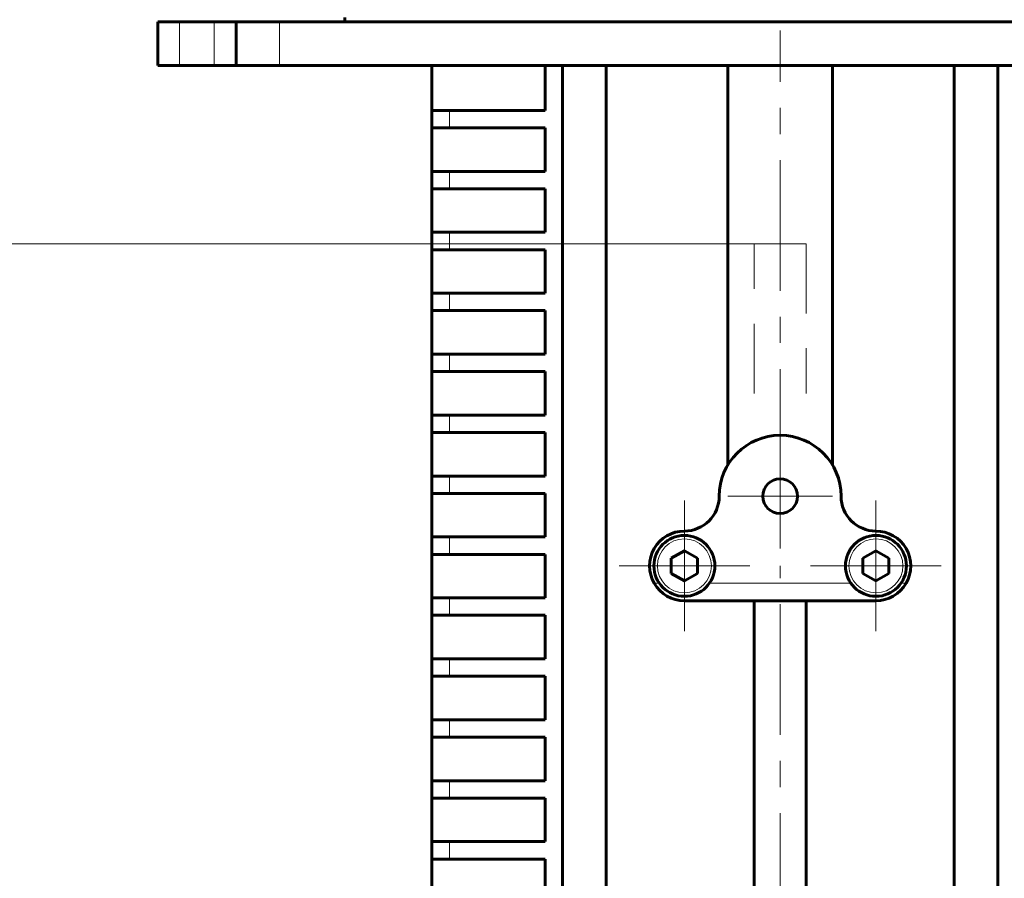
# Model space of a CAD drawing. Header units: millimetres. Extents: x 0 to 420, y 0 to 297.
# Tile 5 of 20: x 60 to 117, y 147 to 196. Entities that reach past the tile are written whole.
import ezdxf

# ---------------------------------------------------------------- set-up
doc = ezdxf.new("R2010")
doc.units = ezdxf.units.MM
for name, pattern in [('K5LT_AXLED', [12, 7.5, -1.5, 1.5, -1.5]), ('K5LT_BASIC', [0]), ('K5LT_DASHED', [6, 4, -2]), ('K5LT_THIN', [0])]:
    doc.linetypes.add(name, pattern=pattern)
doc.layers.add('Системный слой', color=7, linetype='Continuous')
doc.layers.add('Системный слой (1)', color=7, linetype='Continuous', true_color=0x6c6c6c)
doc.styles.add('KDIMTEXTSTYLE', font='txt', dxfattribs={"width": 0.96, "oblique": 15, "height": 5})
doc.styles.add('KTEXTSTYLE', font='txt', dxfattribs={"width": 0.96, "height": 5})
doc.dimstyles.new('KDIMSTYLE (0.50)', dxfattribs={"dimtxt": 5, "dimasz": 1, "dimexe": 2, "dimexo": 0, "dimgap": 1, "dimtad": 1, "dimlfac": 2, "dimtxsty": 'KDIMTEXTSTYLE', "dimsah": 1, "dimcen": 0, "dimdle": 1, "dimadec": 0, "dimazin": 0, "dimtfac": 0.667, "dimtmove": 0, "dimatfit": 3, "dimfxl": 1, "dimtvp": 1, "dimtolj": 1, "dimtzin": 0, "dimarcsym": 0})

# ---------------------------------------------------------------- blocks, each defined once
blk = doc.blocks.new('U21')
at = {"layer": 'Системный слой (1)', "color": 30, "linetype": 'K5LT_AXLED', "lineweight": 18, "true_color": 0xff8000}
for q in [(98.282, 168.644), (94.532, 164.894), (102.032, 164.894), (98.282, 161.144)]:
    blk.add_line((98.282, 164.894), q, dxfattribs=at)
blk = doc.blocks.new('U23')
at = {"layer": 'Системный слой (1)', "color": 30, "linetype": 'K5LT_AXLED', "lineweight": 18, "true_color": 0xff8000}
for q in [(103.782, 171.894), (100.782, 168.894), (106.782, 168.894), (103.782, 165.894)]:
    blk.add_line((103.782, 168.894), q, dxfattribs=at)
blk = doc.blocks.new('U24')
at = {"layer": 'Системный слой (1)', "color": 30, "linetype": 'K5LT_AXLED', "lineweight": 18, "true_color": 0xff8000}
for q in [(109.282, 168.644), (105.532, 164.894), (113.032, 164.894), (109.282, 161.144)]:
    blk.add_line((109.282, 164.894), q, dxfattribs=at)
blk = doc.blocks.new('D3')
at = {"layer": 'Системный слой (1)'}
for points in [[(36.275, 178.394), (35.617, 183.394), (34.958, 178.394), (35.617, 178.894)], [(35.617, 113.894), (36.275, 118.894), (35.617, 118.394), (34.958, 118.894)]]:
    blk.add_hatch(color=7, dxfattribs=at).paths.add_polyline_path(points)
at = {"layer": 'Системный слой (1)', "color": 7, "linetype": 'K5LT_THIN', "lineweight": 18, "true_color": 0xffffff}
for p, q in [((102.282, 183.394), (33.617, 183.394)), ((34.958, 178.394), (35.617, 183.394)), ((35.617, 183.394), (36.275, 178.394)), ((35.617, 183.394), (35.617, 113.894)), ((35.617, 178.894), (34.958, 178.394)), ((36.275, 178.394), (35.617, 178.894)), ((35.617, 113.894), (34.958, 118.894)), ((34.958, 118.894), (35.617, 118.394)), ((35.617, 118.394), (36.275, 118.894)), ((36.275, 118.894), (35.617, 113.894)), ((63.782, 113.894), (33.617, 113.894))]:
    blk.add_line(p, q, dxfattribs=at)
blk.add_wipeout([(34.617, 143.633), (27.235, 143.633), (27.235, 153.254), (34.617, 153.254)]).dxf.layer = 'Системный слой (1)'
at = {"layer": 'Системный слой (1)', "color": 7, "insert": (28.029, 143.633), "char_height": 5, "attachment_point": 1, "rotation": 90, "style": 'KTEXTSTYLE'}
blk.add_mtext('\\fArial|b0|c204|p34;\\H5.0;\\W1.000;\\Q15;\\fGOST Type AU|b0|i0|c204|p34;\\Q15;\\W0.960;139', dxfattribs=at)
blk = doc.blocks.new('KDIMARROW_01')
at = {"layer": 'Системный слой'}
blk.add_hatch(color=0, dxfattribs=at).paths.add_polyline_path([(0, 0), (-5, 0.658), (-4.5, 0), (-5, -0.658)])
at = {"layer": 'Системный слой', "color": 0, "linetype": 'K5LT_THIN', "lineweight": 18}
for p, q in [((-4.5, 0), (-5, 0.658)), ((-5, 0.658), (0, 0)), ((0, 0), (-5, -0.658)), ((-5, -0.658), (-4.5, 0))]:
    blk.add_line(p, q, dxfattribs=at)
at = {"layer": 'Системный слой (1)', "color": 0, "linetype": 'K5LT_THIN', "lineweight": 18}
blk.add_line((103.782, 113.894), (103.282, 113.894), dxfattribs=at)
blk = doc.blocks.new('D6')
at = {"layer": 'Системный слой (1)'}
for points in [[(166.342, 263.394), (165.684, 268.394), (165.026, 263.394), (165.684, 263.894)], [(165.684, 133.894), (166.342, 138.894), (165.684, 138.394), (165.026, 138.894)]]:
    blk.add_hatch(color=7, dxfattribs=at).paths.add_polyline_path(points)
at = {"layer": 'Системный слой (1)', "color": 7, "linetype": 'K5LT_THIN', "lineweight": 18, "true_color": 0xffffff}
for p, q in [((123.092, 268.394), (167.684, 268.394)), ((165.026, 263.394), (165.684, 268.394)), ((165.684, 268.394), (166.342, 263.394)), ((165.684, 133.894), (165.684, 268.394)), ((165.684, 263.894), (165.026, 263.394)), ((166.342, 263.394), (165.684, 263.894)), ((165.684, 133.894), (165.026, 138.894)), ((165.026, 138.894), (165.684, 138.394)), ((165.684, 138.394), (166.342, 138.894)), ((166.342, 138.894), (165.684, 133.894)), ((116.242, 133.894), (167.684, 133.894))]:
    blk.add_line(p, q, dxfattribs=at)
blk.add_wipeout([(164.684, 195.405), (157.302, 195.405), (157.302, 206.424), (164.684, 206.424)]).dxf.layer = 'Системный слой (1)'
at = {"layer": 'Системный слой (1)', "color": 7, "insert": (158.097, 195.405), "char_height": 5, "attachment_point": 1, "rotation": 90, "style": 'KTEXTSTYLE'}
blk.add_mtext('\\fArial|b0|c204|p34;\\H5.0;\\W1.000;\\Q15;\\fGOST Type AU|b0|i0|c204|p34;\\Q15;\\W0.960;269', dxfattribs=at)

msp = doc.modelspace()

# ---------------------------------------------------------------- linework, layer by layer
at = {"layer": 'Системный слой (1)', "color": 143, "linetype": 'K5LT_BASIC', "lineweight": 60, "true_color": 0x33acca}
for p, q in [((78.782, 196.394), (78.782, 196.144)), ((68.032, 196.144), (68.032, 193.644)), ((69.282, 196.144), (68.032, 196.144)), ((71.2804, 196.144), (69.282, 196.144)), ((72.532, 196.144), (71.2804, 196.144)), ((72.532, 196.144), (72.532, 193.644)), ((72.532, 196.144), (72.532, 193.644)), ((75.0304, 196.144), (72.532, 196.144)), ((132.5335, 196.144), (75.0304, 196.144)), ((69.282, 193.644), (68.032, 193.644)), ((71.2804, 193.644), (69.282, 193.644)), ((72.532, 193.644), (71.2804, 193.644)), ((75.0304, 193.644), (72.532, 193.644)), ((132.5335, 193.644), (75.0304, 193.644)), ((83.782, 191.0542), (83.782, 193.644)), ((90.282, 191.0542), (90.282, 193.644)), ((91.282, 193.644), (91.282, 140.394)), ((93.782, 193.644), (93.782, 140.394)), ((100.782, 170.6968), (100.782, 193.644)), ((106.782, 170.6968), (106.782, 193.644)), ((113.782, 193.644), (113.782, 140.394)), ((116.282, 193.644), (116.282, 140.394)), ((83.782, 191.0542), (84.782, 191.0542)), ((83.782, 190.0542), (83.782, 191.0542)), ((84.782, 191.0542), (90.282, 191.0542)), ((83.782, 187.5542), (83.782, 190.0542)), ((84.782, 190.0542), (83.782, 190.0542)), ((90.282, 190.0542), (84.782, 190.0542)), ((90.282, 187.5542), (90.282, 190.0542)), ((83.782, 187.5542), (84.782, 187.5542)), ((83.782, 186.5542), (83.782, 187.5542)), ((84.782, 187.5542), (90.282, 187.5542)), ((84.782, 186.5542), (83.782, 186.5542)), ((83.782, 184.0542), (83.782, 186.5542)), ((90.282, 186.5542), (84.782, 186.5542)), ((90.282, 184.0542), (90.282, 186.5542)), ((83.782, 184.0542), (84.782, 184.0542)), ((83.782, 183.0542), (83.782, 184.0542)), ((84.782, 184.0542), (90.282, 184.0542)), ((84.782, 183.0542), (83.782, 183.0542)), ((83.782, 180.5542), (83.782, 183.0542)), ((90.282, 183.0542), (84.782, 183.0542)), ((90.282, 180.5542), (90.282, 183.0542)), ((83.782, 179.5542), (83.782, 180.5542)), ((83.782, 180.5542), (84.782, 180.5542)), ((84.782, 180.5542), (90.282, 180.5542)), ((83.782, 177.0542), (83.782, 179.5542)), ((84.782, 179.5542), (83.782, 179.5542)), ((90.282, 179.5542), (84.782, 179.5542)), ((90.282, 177.0542), (90.282, 179.5542)), ((83.782, 177.0542), (84.782, 177.0542)), ((83.782, 176.0542), (83.782, 177.0542)), ((84.782, 177.0542), (90.282, 177.0542)), ((84.782, 176.0542), (83.782, 176.0542)), ((83.782, 173.5542), (83.782, 176.0542)), ((90.282, 176.0542), (84.782, 176.0542)), ((90.282, 173.5542), (90.282, 176.0542)), ((83.782, 172.5542), (83.782, 173.5542)), ((83.782, 173.5542), (84.782, 173.5542)), ((84.782, 173.5542), (90.282, 173.5542)), ((83.782, 170.0542), (83.782, 172.5542)), ((84.782, 172.5542), (83.782, 172.5542)), ((90.282, 172.5542), (84.782, 172.5542)), ((90.282, 170.0542), (90.282, 172.5542)), ((83.782, 170.0542), (84.782, 170.0542)), ((83.782, 169.0542), (83.782, 170.0542)), ((84.782, 170.0542), (90.282, 170.0542)), ((83.782, 166.5542), (83.782, 169.0542)), ((84.782, 169.0542), (83.782, 169.0542)), ((90.282, 169.0542), (84.782, 169.0542)), ((90.282, 166.5542), (90.282, 169.0542)), ((83.782, 165.5542), (83.782, 166.5542)), ((83.782, 166.5542), (84.782, 166.5542)), ((84.782, 166.5542), (90.282, 166.5542)), ((98.282, 165.76), (97.532, 165.327)), ((99.032, 165.327), (98.282, 165.76)), ((109.282, 165.76), (108.532, 165.327)), ((110.032, 165.327), (109.282, 165.76)), ((84.782, 165.5542), (83.782, 165.5542)), ((83.782, 163.0542), (83.782, 165.5542)), ((90.282, 165.5542), (84.782, 165.5542)), ((90.282, 163.0542), (90.282, 165.5542)), ((97.532, 165.327), (97.532, 164.461)), ((99.032, 164.461), (99.032, 165.327)), ((108.532, 165.327), (108.532, 164.461)), ((110.032, 164.461), (110.032, 165.327)), ((97.532, 164.461), (98.282, 164.028)), ((98.282, 164.028), (99.032, 164.461)), ((108.532, 164.461), (109.282, 164.028)), ((109.282, 164.028), (110.032, 164.461)), ((83.782, 163.0542), (84.782, 163.0542)), ((83.782, 162.0542), (83.782, 163.0542)), ((84.782, 163.0542), (90.282, 163.0542)), ((98.282, 162.894), (109.282, 162.894)), ((102.282, 145.894), (102.282, 162.894)), ((105.282, 145.894), (105.282, 162.894)), ((83.782, 159.5542), (83.782, 162.0542)), ((84.782, 162.0542), (83.782, 162.0542)), ((90.282, 162.0542), (84.782, 162.0542)), ((90.282, 159.5542), (90.282, 162.0542)), ((83.782, 158.5542), (83.782, 159.5542)), ((83.782, 159.5542), (84.782, 159.5542)), ((84.782, 159.5542), (90.282, 159.5542)), ((83.782, 156.0542), (83.782, 158.5542)), ((84.782, 158.5542), (83.782, 158.5542)), ((90.282, 158.5542), (84.782, 158.5542)), ((90.282, 156.0542), (90.282, 158.5542)), ((83.782, 155.0542), (83.782, 156.0542)), ((83.782, 156.0542), (84.782, 156.0542)), ((84.782, 156.0542), (90.282, 156.0542)), ((84.782, 155.0542), (83.782, 155.0542)), ((83.782, 152.5542), (83.782, 155.0542)), ((90.282, 155.0542), (84.782, 155.0542)), ((90.282, 152.5542), (90.282, 155.0542)), ((83.782, 152.5542), (84.782, 152.5542)), ((83.782, 151.5542), (83.782, 152.5542)), ((84.782, 152.5542), (90.282, 152.5542)), ((84.782, 151.5542), (83.782, 151.5542)), ((83.782, 149.0542), (83.782, 151.5542)), ((90.282, 151.5542), (84.782, 151.5542)), ((90.282, 149.0542), (90.282, 151.5542)), ((83.782, 148.0542), (83.782, 149.0542)), ((83.782, 149.0542), (84.782, 149.0542)), ((84.782, 149.0542), (90.282, 149.0542)), ((83.782, 145.5542), (83.782, 148.0542)), ((84.782, 148.0542), (83.782, 148.0542)), ((90.282, 148.0542), (84.782, 148.0542)), ((90.282, 145.5542), (90.282, 148.0542))]:
    msp.add_line(p, q, dxfattribs=at)
at = {"layer": 'Системный слой (1)', "color": 7, "linetype": 'K5LT_THIN', "lineweight": 18, "true_color": 0xffffff}
for p, q in [((69.282, 196.144), (69.282, 193.644)), ((71.2804, 196.144), (71.2804, 193.644)), ((75.0304, 196.144), (75.0304, 193.644)), ((84.782, 190.0542), (84.782, 191.0542)), ((84.782, 186.5542), (84.782, 187.5542)), ((84.782, 183.0542), (84.782, 184.0542)), ((84.782, 179.5542), (84.782, 180.5542)), ((84.782, 176.0542), (84.782, 177.0542)), ((84.782, 172.5542), (84.782, 173.5542)), ((84.782, 169.0542), (84.782, 170.0542)), ((84.782, 165.5542), (84.782, 166.5542)), ((96.5499, 163.894), (96.8458, 163.894)), ((99.7181, 163.894), (107.8458, 163.894)), ((110.7181, 163.894), (111.014, 163.894)), ((84.782, 162.0542), (84.782, 163.0542)), ((84.782, 158.5542), (84.782, 159.5542)), ((84.782, 155.0542), (84.782, 156.0542)), ((84.782, 151.5542), (84.782, 152.5542)), ((84.782, 148.0542), (84.782, 149.0542))]:
    msp.add_line(p, q, dxfattribs=at)
at = {"layer": 'Системный слой (1)', "color": 30, "linetype": 'K5LT_AXLED', "lineweight": 18, "true_color": 0xff8000}
for p, q in [((103.782, 168.6968), (103.782, 195.644)), ((103.782, 143.1849), (103.782, 164.894))]:
    msp.add_line(p, q, dxfattribs=at)
at = {"layer": 'Системный слой (1)', "color": 7, "linetype": 'K5LT_DASHED', "lineweight": 18, "true_color": 0xffffff}
for p, q in [((102.282, 174.8042), (102.282, 183.394)), ((102.282, 183.394), (105.282, 183.394)), ((105.282, 183.394), (105.282, 174.8042))]:
    msp.add_line(p, q, dxfattribs=at)
at = {"layer": 'Системный слой (1)', "color": 143, "linetype": 'K5LT_BASIC', "lineweight": 60, "true_color": 0x33acca}
for centre, radius in [((103.782, 168.894), 1), ((98.282, 164.894), 1.75), ((109.282, 164.894), 1.75)]:
    msp.add_circle(centre, radius, dxfattribs=at)
at = {"layer": 'Системный слой (1)', "color": 7, "linetype": 'K5LT_THIN', "lineweight": 18, "true_color": 0xffffff}
for centre in [(98.282, 164.894), (109.282, 164.894)]:
    msp.add_circle(centre, 1.55, dxfattribs=at)
at = {"layer": 'Системный слой (1)', "color": 143, "linetype": 'K5LT_BASIC', "lineweight": 60, "true_color": 0x33acca}
for centre, radius, start, end in [((103.782, 168.894), 3.5, 0, 180), ((98.282, 168.894), 2, 270, 0), ((109.282, 168.894), 2, 180, 270), ((98.282, 164.894), 2, 90, 210), ((109.282, 164.894), 2, 330, 90), ((98.282, 164.894), 2, 210, 270), ((109.282, 164.894), 2, 270, 330)]:
    msp.add_arc(centre, radius, start, end, dxfattribs=at)

# ---------------------------------------------------------------- block references
at = {"layer": 'Системный слой (1)'}
for name in ['U23', 'U21', 'U24']:
    msp.add_blockref(name, (0, 0), dxfattribs=at)

# ---------------------------------------------------------------- next in the draw order: dimensions: what is measured, and where the dimension line sits
at = {"layer": 'Системный слой (1)', "color": 7}
for base, p1, p2, picture, middle in [((165.6841, 133.894), (123.092, 268.394), (116.2419, 133.894), 'D6', (165.6841, 201.144)), ((35.6166, 183.394), (63.782, 113.894), (102.282, 183.394), 'D3', (35.6166, 148.644))]:
    dim = msp.add_linear_dim(base=base, p1=p1, p2=p2, angle=90, dimstyle='KDIMSTYLE (0.50)', override={"dimexo": 0, "dimpost": '\\fGOST Type AU|b0|c204|p34;\\H5.0;\\W0.960;\\Q15;<>', "dimblk1": 'KDIMARROW_01', "dimblk2": 'KDIMARROW_01', "dimse1": 0, "dimse2": 0, "dimclrt": 7, "dimtol": 1, "dimtp": 0, "dimtm": 0, "dimtdec": 5, "dimtolj": 1}, dxfattribs=at)
    dim.commit()
    dim.dimension.update_dxf_attribs({"geometry": picture, "text_midpoint": middle, "dimtype": 160})

doc.saveas('drawing.dxf')
